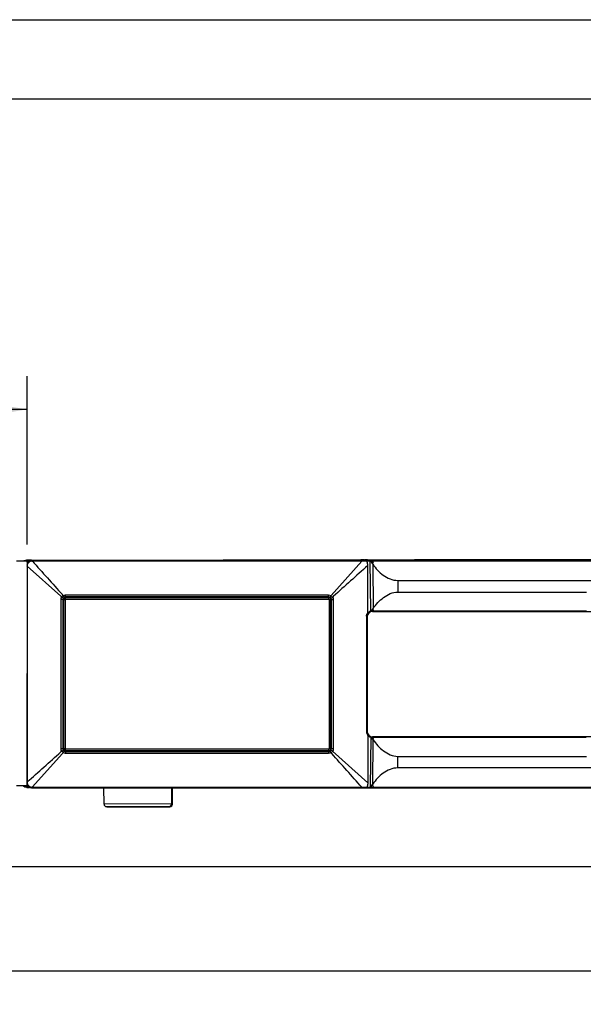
# Model space of a CAD drawing. Header units: inches. Extents: x 0 to 17, y 0 to 11.
# Tile 11 of 29: x 3.7 to 5.9, y 7.3 to 11. Entities that reach past the tile are written whole.
import ezdxf

# ---------------------------------------------------------------- set-up
doc = ezdxf.new("R2010")
doc.units = ezdxf.units.IN
doc.header["$LTSCALE"] = 0.935
doc.header["$MEASUREMENT"] = 0
doc.layers.get('0').update_dxf_attribs({"linetype": 'CONTINUOUS'})
doc.styles.add('TEXTSTYLE_2', font='txt', dxfattribs={"width": 0.8})
doc.dimstyles.new('DIMSTYLE_1', dxfattribs={"dimtxt": 0.125, "dimasz": 0.1875, "dimexe": 0.125, "dimexo": 0.0625, "dimgap": 0.0625, "dimtad": 0, "dimtih": 1, "dimtoh": 1, "dimdec": 0, "dimlfac": 2, "dimzin": 4, "dimdsep": 46, "dimtxsty": 'TEXTSTYLE_2', "dimblk": '_FILLED', "dimblk1": '_FILLED', "dimblk2": '_FILLED', "dimcen": 0.09, "dimazin": 1, "dimtfac": 1, "dimtofl": 0, "dimtmove": 0, "dimatfit": 3, "dimldrblk": '_FILLED', "dimfxl": 1, "dimtolj": 1, "dimtzin": 4, "dimarcsym": 0})
doc.dimstyles.new('DIMSTYLE_3', dxfattribs={"dimtxt": 0.125, "dimasz": 0.1875, "dimexe": 0.125, "dimexo": 0.0625, "dimgap": 0.0625, "dimtad": 0, "dimtih": 1, "dimtoh": 1, "dimdec": 1, "dimlfac": 2, "dimzin": 4, "dimdsep": 46, "dimtxsty": 'TEXTSTYLE_2', "dimblk": '_FILLED', "dimblk1": '_FILLED', "dimblk2": '_FILLED', "dimcen": 0.09, "dimazin": 1, "dimtfac": 1, "dimtofl": 0, "dimtmove": 0, "dimatfit": 3, "dimldrblk": '_FILLED', "dimfxl": 1, "dimtolj": 1, "dimtzin": 4, "dimarcsym": 0})

# ---------------------------------------------------------------- blocks, each defined once
blk = doc.blocks.new('_FILLED')
at = {"color": 0, "linetype": 'BYBLOCK'}
blk.add_solid([(0, 0), (-1, 0.167), (-1, -0.167)], dxfattribs=at)
blk = doc.blocks.new('*D0')
at = {"color": 2, "linetype": 'CONTINUOUS'}
for p, q in [((3.2545, 8.1066), (3.2544, 7.2854)), ((12.7457, 8.1063), (12.7456, 7.2842)), ((3.2544, 7.4104), (7.7902, 7.4098)), ((12.7456, 7.4092), (8.2098, 7.4098))]:
    blk.add_line(p, q, dxfattribs=at)
at = {"color": 2, "linetype": 'CONTINUOUS', "xscale": 0.1875, "yscale": 0.1875, "zscale": 0.1875}
for p, rotation in [((3.2544, 7.4104), 179.9931780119), ((12.7456, 7.4092), 359.9931780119)]:
    blk.add_blockref('_FILLED', p, dxfattribs=dict(at, rotation=rotation))
at = {"color": 2, "linetype": 'CONTINUOUS', "insert": (8, 7.4723), "char_height": 0.125, "width": 0.441964, "attachment_point": 2, "line_spacing_factor": 0.9, "style": 'TEXTSTYLE_2'}
blk.add_mtext('{\\ftxt;\\W0.0001;\\H0.0001;\\~}{\\ftxt;\\W2.3571428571;\\H0.125; }{\\ftxt;\\W0.0001;\\H0.0001;\\~}', dxfattribs=at)
blk = doc.blocks.new('*D2')
at = {"color": 2, "linetype": 'CONTINUOUS'}
for p, q in [((3.4119, 8.0889), (3.4119, 7.6795)), ((12.5882, 8.0886), (12.5882, 7.6795)), ((3.4119, 7.8045), (7.7903, 7.8045)), ((12.5882, 7.8045), (8.2099, 7.8045))]:
    blk.add_line(p, q, dxfattribs=at)
at = {"color": 2, "linetype": 'CONTINUOUS', "xscale": 0.1875, "yscale": 0.1875, "zscale": 0.1875, "rotation": 180}
blk.add_blockref('_FILLED', (3.4119, 7.8045), dxfattribs=at)
at = {"color": 2, "linetype": 'CONTINUOUS', "xscale": 0.1875, "yscale": 0.1875, "zscale": 0.1875}
blk.add_blockref('_FILLED', (12.5882, 7.8045), dxfattribs=at)
at = {"color": 2, "linetype": 'CONTINUOUS', "insert": (8.0001, 7.867), "char_height": 0.125, "width": 0.441964, "attachment_point": 2, "line_spacing_factor": 0.9, "style": 'TEXTSTYLE_2'}
blk.add_mtext('{\\ftxt;\\W0.0001;\\H0.0001;\\~}{\\ftxt;\\W2.3571428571;\\H0.125; }{\\ftxt;\\W0.0001;\\H0.0001;\\~}', dxfattribs=at)
blk = doc.blocks.new('*D5')
at = {"color": 2, "linetype": 'CONTINUOUS'}
for p, q in [((3.2546, 8.96), (3.2546, 9.6543)), ((3.7759, 9.019), (3.7759, 9.6543)), ((3.5153, 9.5293), (3.17, 9.5293)), ((3.2546, 9.5293), (3.5153, 9.5293)), ((3.7759, 9.5293), (3.5153, 9.5293))]:
    blk.add_line(p, q, dxfattribs=at)
at = {"color": 2, "linetype": 'CONTINUOUS', "xscale": 0.1875, "yscale": 0.1875, "zscale": 0.1875}
for p, rotation in [((3.2546, 9.5293), 179.9931780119), ((3.7759, 9.5293), 359.9931780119)]:
    blk.add_blockref('_FILLED', p, dxfattribs=dict(at, rotation=rotation))
at = {"color": 2, "linetype": 'CONTINUOUS', "insert": (3.1075, 9.5918), "char_height": 0.125, "width": 0.535714, "attachment_point": 3, "line_spacing_factor": 0.9, "style": 'TEXTSTYLE_2'}
blk.add_mtext('{\\ftxt;\\W0.0001;\\H0.0001;\\~}{\\ftxt;\\W2.8571428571;\\H0.125; }{\\ftxt;\\W0.0001;\\H0.0001;\\~}', dxfattribs=at)

msp = doc.modelspace()

# ---------------------------------------------------------------- linework, layer by layer
at = {"color": 7, "linetype": 'CONTINUOUS'}
for p, q in [((0, 11), (17, 11)), ((16.7, 10.7), (0.3, 10.7)), ((3.7759, 8.9565), (3.7365, 8.9565)), ((3.7746, 8.9586), (3.7685, 8.9576)), ((3.7734, 8.9598), (3.7746, 8.9586)), ((3.7933, 8.9598), (3.7734, 8.9598)), ((3.7746, 8.9586), (3.7746, 8.9571)), ((3.7746, 8.9586), (3.7759, 8.9586)), ((3.7759, 8.9572), (3.775, 8.9572)), ((3.7759, 8.9565), (3.7758, 8.11)), ((3.7759, 8.9586), (3.7759, 8.9572)), ((3.7759, 8.9586), (3.7882, 8.9586)), ((3.7791, 8.9535), (3.7759, 8.9572)), ((3.7843, 8.9572), (3.7759, 8.9572)), ((3.7947, 8.9584), (3.7892, 8.9576)), ((3.7933, 8.9596), (3.7947, 8.9584)), ((5.0408, 8.9595), (3.7933, 8.9596)), ((3.7947, 8.9598), (7.9535, 8.9676)), ((3.7947, 8.9584), (3.7947, 8.957)), ((3.7947, 8.9584), (3.796, 8.9584)), ((3.796, 8.9584), (5.0398, 8.9583)), ((3.796, 8.9584), (3.796, 8.9577)), ((5.0398, 8.9569), (3.796, 8.957)), ((4.2945, 8.9596), (5.0185, 8.9609)), ((4.9237, 8.8264), (5.0398, 8.9569)), ((5.0173, 8.9609), (5.0173, 8.9595)), ((5.0185, 8.9611), (5.0186, 8.9621)), ((5.0185, 8.9609), (5.0185, 8.9595)), ((5.0462, 8.961), (5.0361, 8.961)), ((5.0361, 8.961), (5.0362, 8.9592)), ((5.0395, 8.9607), (5.0396, 8.961)), ((5.0395, 8.9595), (5.0395, 8.9607)), ((5.0396, 8.9611), (5.0396, 8.9621)), ((5.0398, 8.9583), (5.041, 8.9583)), ((5.0398, 8.9583), (5.0398, 8.9569)), ((5.041, 8.9583), (5.0408, 8.9595)), ((5.041, 8.9583), (5.041, 8.9569)), ((5.0481, 8.961), (5.0462, 8.961)), ((5.0488, 8.9609), (5.0481, 8.961)), ((5.0489, 8.9608), (5.0502, 8.9598)), ((5.0534, 8.9598), (5.0502, 8.9598)), ((5.0536, 8.961), (5.0516, 8.961)), ((5.0587, 8.9597), (5.0534, 8.9598)), ((5.0587, 8.961), (5.0536, 8.961)), ((5.0687, 8.9583), (5.0586, 8.9583)), ((5.0586, 8.9583), (5.0587, 8.9565)), ((5.0615, 8.961), (5.0587, 8.961)), ((5.062, 8.9563), (5.0587, 8.9565)), ((5.0615, 8.961), (6.6654, 8.964)), ((6.6675, 8.9627), (5.0615, 8.9598)), ((5.0615, 8.961), (5.0615, 8.9598)), ((5.0621, 8.9583), (5.0618, 8.9595)), ((5.062, 8.9563), (5.0621, 8.9583)), ((5.0719, 8.9563), (5.062, 8.9563)), ((5.0707, 8.9583), (5.0687, 8.9583)), ((5.0713, 8.9582), (5.0707, 8.9583)), ((5.0715, 8.9581), (5.0727, 8.957)), ((5.0719, 8.9567), (5.0719, 8.9563)), ((5.0736, 8.7684), (5.0719, 8.9563)), ((5.076, 8.9571), (5.0727, 8.957)), ((5.0727, 8.957), (5.0749, 8.954)), ((5.0826, 8.957), (5.076, 8.9571)), ((5.084, 8.957), (5.0824, 8.954)), ((5.084, 8.9583), (6.691, 8.9581)), ((5.084, 8.9583), (5.084, 8.957)), ((6.693, 8.9568), (5.084, 8.957)), ((3.7757, 8.9375), (3.7765, 8.9375)), ((3.7765, 8.9375), (3.7764, 8.1232)), ((3.7765, 8.9379), (3.7765, 8.9375)), ((3.9036, 8.8243), (3.7765, 8.9375)), ((5.0621, 8.7612), (5.0621, 8.9398)), ((5.0749, 8.954), (5.0791, 8.9479)), ((5.0824, 8.954), (5.0791, 8.9479)), ((5.0791, 8.9479), (5.0812, 8.9449)), ((5.0812, 8.9449), (5.0828, 8.7779)), ((5.1756, 8.884), (6.5998, 8.8838)), ((5.1756, 8.8839), (5.1758, 8.8402)), ((3.9042, 8.2486), (3.9043, 8.812)), ((3.9118, 8.812), (3.9043, 8.812)), ((3.9125, 8.8265), (3.9096, 8.8302)), ((3.9118, 8.812), (3.9117, 8.2486)), ((3.9118, 8.812), (3.912, 8.812)), ((3.912, 8.2486), (3.912, 8.812)), ((3.9136, 8.812), (3.9135, 8.2486)), ((3.9136, 8.812), (3.9201, 8.812)), ((3.9141, 8.2486), (3.9142, 8.812)), ((3.9201, 8.812), (3.9201, 8.2486)), ((3.9215, 8.8215), (3.9217, 8.8219)), ((3.9215, 8.8215), (4.9144, 8.8214)), ((3.9215, 8.8199), (3.9217, 8.8195)), ((4.9144, 8.8198), (3.9215, 8.8199)), ((3.9217, 8.8294), (4.9146, 8.8293)), ((3.9217, 8.8279), (3.9217, 8.8294)), ((3.9217, 8.8219), (3.9217, 8.8279)), ((4.9145, 8.8218), (3.9217, 8.8219)), ((3.9217, 8.8195), (4.9145, 8.8193)), ((3.9217, 8.8136), (3.9217, 8.8195)), ((3.9217, 8.8136), (4.9146, 8.8134)), ((4.9145, 8.8218), (4.9144, 8.8214)), ((4.9144, 8.8198), (4.9145, 8.8193)), ((4.9145, 8.8218), (4.9146, 8.8278)), ((4.9145, 8.8193), (4.9146, 8.8134)), ((4.9146, 8.8278), (4.9146, 8.8293)), ((4.9161, 8.8119), (4.9161, 8.2484)), ((4.9161, 8.8119), (4.922, 8.8119)), ((4.922, 8.8119), (4.9219, 8.2484)), ((4.9223, 8.8119), (4.922, 8.8119)), ((4.9222, 8.2484), (4.9223, 8.8119)), ((4.9238, 8.8119), (4.9238, 8.2484)), ((4.9238, 8.8119), (4.932, 8.8119)), ((4.9244, 8.2484), (4.9244, 8.8119)), ((4.932, 8.8119), (4.9319, 8.2484)), ((5.1758, 8.8402), (5.8877, 8.8401)), ((5.0807, 8.7749), (5.0766, 8.7689)), ((5.0807, 8.7749), (5.084, 8.7689)), ((5.0578, 8.7488), (5.0577, 8.3115)), ((5.0599, 8.7469), (5.0598, 8.3134)), ((5.06, 8.3134), (5.0601, 8.7469)), ((5.0778, 8.7689), (5.0776, 8.7684)), ((5.0776, 8.7684), (5.0798, 8.7684)), ((5.084, 8.7689), (5.0778, 8.7689)), ((5.0798, 8.7666), (6.6952, 8.7664)), ((5.084, 8.7689), (5.8875, 8.7688)), ((5.062, 8.2991), (5.062, 8.1205)), ((5.0692, 8.2954), (5.0671, 8.2954)), ((5.0692, 8.2954), (5.0671, 8.2954)), ((5.0736, 8.2919), (5.0718, 8.104)), ((5.0807, 8.2853), (5.0766, 8.2914)), ((5.0778, 8.2914), (5.084, 8.2914)), ((6.6951, 8.2935), (5.0797, 8.2937)), ((5.084, 8.2914), (5.0807, 8.2853)), ((5.8874, 8.2913), (5.084, 8.2914)), ((5.8647, 8.2918), (5.8647, 8.2936)), ((5.0811, 8.1154), (5.0827, 8.2824)), ((3.9093, 8.2305), (3.7959, 8.1036)), ((3.9071, 8.2394), (3.9034, 8.2364)), ((3.9117, 8.2486), (3.9042, 8.2486)), ((3.912, 8.2486), (3.9117, 8.2486)), ((3.9201, 8.2486), (3.9135, 8.2486)), ((3.9214, 8.2407), (3.9216, 8.2411)), ((3.9214, 8.2407), (4.9143, 8.2406)), ((3.9216, 8.2387), (3.9214, 8.2391)), ((4.9143, 8.239), (3.9214, 8.2391)), ((4.9145, 8.2469), (3.9216, 8.247)), ((3.9216, 8.2411), (3.9216, 8.247)), ((4.9145, 8.241), (3.9216, 8.2411)), ((3.9216, 8.2387), (4.9145, 8.2386)), ((3.9216, 8.2387), (3.9216, 8.2329)), ((4.9145, 8.231), (3.9216, 8.2311)), ((4.9143, 8.2406), (4.9145, 8.241)), ((4.9143, 8.239), (4.9145, 8.2386)), ((4.9145, 8.2469), (4.9145, 8.241)), ((4.9145, 8.2386), (4.9145, 8.231)), ((4.9219, 8.2484), (4.9161, 8.2484)), ((4.9219, 8.2484), (4.9222, 8.2484)), ((4.9319, 8.2484), (4.9238, 8.2484)), ((4.929, 8.2393), (5.062, 8.1205)), ((5.1755, 8.1763), (5.1757, 8.22)), ((5.1757, 8.22), (5.8876, 8.22)), ((6.5998, 8.1762), (5.1755, 8.1763)), ((3.7364, 8.11), (3.7758, 8.11)), ((3.7702, 8.1049), (3.7762, 8.104)), ((3.7762, 8.104), (3.775, 8.1028)), ((3.775, 8.1028), (3.7852, 8.1028)), ((3.7756, 8.1231), (3.7764, 8.1231)), ((3.7762, 8.104), (3.7761, 8.1054)), ((3.7762, 8.104), (3.7775, 8.104)), ((3.777, 8.1054), (3.7775, 8.1054)), ((3.779, 8.1071), (3.7775, 8.1054)), ((3.7775, 8.104), (3.7775, 8.1054)), ((3.7775, 8.1054), (3.7813, 8.1054)), ((3.7834, 8.104), (3.7775, 8.104)), ((3.7891, 8.103), (3.7946, 8.1022)), ((3.7946, 8.1022), (3.7932, 8.101)), ((3.7932, 8.101), (7.9811, 8.1005)), ((3.7946, 8.1022), (3.7946, 8.1036)), ((3.7946, 8.1022), (3.7959, 8.1022)), ((3.7955, 8.1036), (3.7959, 8.1036)), ((3.7959, 8.1036), (5.0397, 8.1034)), ((3.7959, 8.1022), (3.7959, 8.1029)), ((5.0397, 8.102), (3.7959, 8.1022)), ((4.0666, 8.0401), (4.0665, 8.1009)), ((4.3223, 8.0405), (4.3222, 8.1009)), ((4.3252, 8.0398), (4.3251, 8.1009)), ((5.0397, 8.1034), (5.0397, 8.102)), ((5.0397, 8.102), (5.0409, 8.102)), ((5.0409, 8.102), (5.0407, 8.1008)), ((5.0409, 8.1035), (5.0409, 8.102)), ((5.0585, 8.102), (5.0586, 8.1038)), ((5.0686, 8.102), (5.0585, 8.102)), ((5.0586, 8.1038), (5.0619, 8.104)), ((5.062, 8.102), (5.0617, 8.1008)), ((5.0619, 8.104), (5.0718, 8.104)), ((5.062, 8.102), (5.0619, 8.104)), ((5.0704, 8.1024), (5.0686, 8.102)), ((5.0708, 8.102), (5.0686, 8.102)), ((5.0747, 8.102), (5.0717, 8.102)), ((5.0726, 8.1032), (5.0748, 8.1063)), ((5.0726, 8.1033), (5.0839, 8.1033)), ((5.0748, 8.1063), (5.079, 8.1124)), ((5.0774, 8.1033), (5.0789, 8.1033)), ((5.0811, 8.1154), (5.079, 8.1124)), ((5.079, 8.1124), (5.0839, 8.1033)), ((5.0821, 8.1033), (6.6909, 8.1031)), ((5.0839, 8.102), (5.0839, 8.1033)), ((6.6909, 8.1018), (5.0839, 8.102)), ((4.3223, 8.0405), (4.0666, 8.0401)), ((4.0666, 8.0401), (4.0666, 8.0401)), ((4.0765, 8.0303), (4.3124, 8.0307)), ((4.0794, 8.0295), (4.3154, 8.0299)), ((4.3252, 8.0398), (4.3222, 8.0398))]:
    msp.add_line(p, q, dxfattribs=at)
msp.add_lwpolyline([(5.0726, 8.1032), (5.0736, 8.1033), (5.0748, 8.1032), (5.0774, 8.1033)], dxfattribs=at)
for centre, radius, start, end in [((3.7734, 8.9402), 0.0196, 112.6055, 122.0833), ((3.7746, 8.9391), 0.0195, 108.1286, 115.5117), ((3.775, 8.9387), 0.0184, 91.2805, 102.2362), ((3.7703, 9.1616), 0.2045, 271.1809, 271.3021), ((3.7833, 9.5319), 0.5751, 271.131, 271.2639), ((3.6322, 8.9567), 0.1639, 0.1017, 0.3482), ((36.3691, 38.006), 43.6446, 221.72689, 221.95034), ((5.0176, 8.5756), 0.3839, 89.8592, 90.0426), ((5.0134, 12.529), 3.5681, 270.0832, 270.3652), ((5.0213, 9.0668), 0.1073, 268.5023, 269.5381), ((5.0773, 8.959), 0.0378, 179.2961, 180.0096), ((5.0393, 8.5722), 0.3847, 89.7455, 89.9288), ((5.0429, 12.4987), 3.5404, 269.9691, 270.2538), ((5.0526, 8.7835), 0.1774, 90.3279, 91.2308), ((5.06, 8.4064), 0.5534, 89.9949, 90.1333), ((5.0599, 8.8016), 0.1581, 89.4206, 89.9464), ((5.0748, 8.7833), 0.1749, 90.213, 91.1303), ((5.0778, 5.4267), 3.5316, 89.8996, 90.0604), ((5.0821, 8.7986), 0.1584, 89.3068, 89.8326), ((3.7934, 8.9399), 0.0198, 135.0606, 153.4682), ((3.7769, 8.8715), 0.0673, 90.2988, 90.8464), ((3.5184, 8.9437), 0.2582, 358.7214, 358.9146), ((43.9442, -34.6214), 58.3901, 131.751671, 131.92199), ((3.4842, 8.3641), 0.6227, 47.2173, 47.6556), ((3.9216, 8.8121), 0.00978, 125.4201, 145.0027), ((3.9215, 8.812), 0.00788, 89.9983, 179.9896), ((3.9217, 8.812), 0.00747, 89.9969, 179.9911), ((3.9217, 8.812), 0.00156, 89.9811, 180.0067), ((4.9144, 8.8119), 0.00788, 359.9968, 89.9881), ((4.9145, 8.8119), 0.00747, 359.9953, 89.9895), ((4.9146, 8.8119), 0.00156, 359.9797, 90.0052), ((5.2599, 8.6532), 0.2166, 144.8499, 145.7924), ((5.0797, 8.7468), 0.0198, 161.9988, 179.9271), ((5.0798, 8.7469), 0.0197, 89.9983, 179.9896), ((5.078, 8.7486), 0.0203, 94.0188, 102.5794), ((5.0778, 8.749), 0.0199, 89.955, 93.4471), ((5.0797, 8.3135), 0.0198, 180.0593, 197.9854), ((5.0797, 8.3134), 0.0197, 179.9968, 269.9881), ((5.078, 8.3117), 0.0203, 257.4088, 265.9746), ((5.0778, 8.3113), 0.0199, 266.5461, 270.0314), ((5.2598, 8.4071), 0.2166, 214.1992, 215.1422), ((-24.777, 40.277), 43.0019, 311.60584, 311.8326), ((4.3741, 7.805), 0.6301, 137.0981, 137.5312), ((3.9214, 8.2486), 0.00788, 179.9968, 269.9881), ((3.9215, 8.2485), 0.00977, 215.6329, 235.0122), ((3.9216, 8.2486), 0.00747, 179.9953, 269.9895), ((3.9216, 8.2486), 0.00156, 179.9797, 270.0052), ((3.1172, 8.2329), 0.8044, 359.8781, 0.0009), ((4.9143, 8.2484), 0.00788, 269.9983, 359.9896), ((4.9145, 8.2484), 0.00747, 269.9969, 359.9911), ((4.9145, 8.2484), 0.00156, 269.9811, 0.0067), ((-26.6594, -20.0367), 42.3875, 41.59636, 41.82604), ((3.7766, 8.1245), 0.0191, 244.647, 251.2962), ((3.7945, 8.1218), 0.0196, 196.1992, 200.531), ((3.7768, 8.1891), 0.0673, 269.1401, 269.6876), ((3.772, 7.8605), 0.2449, 88.8312, 89.0345), ((3.4331, 8.1153), 0.3434, 1.0933, 1.3125), ((3.7933, 8.1207), 0.0198, 211.305, 214.8004), ((3.7932, 8.1207), 0.0197, 214.7983, 224.9398), ((3.7951, 8.1227), 0.0191, 244.535, 252.5557), ((3.79, 7.8582), 0.2455, 88.7174, 88.9206), ((3.6305, 8.1039), 0.1655, 359.6405, 359.8862), ((5.0393, 8.4885), 0.385, 270.0574, 270.2408), ((5.042, 4.5609), 3.5411, 89.7326, 90.0172), ((5.0713, 8.0533), 0.0487, 89.5873, 90.5737), ((5.0788, 11.6646), 3.5626, 269.9336, 270.0821), ((4.0765, 8.0401), 0.00983, 180.1069, 270.1069), ((4.0794, 8.0393), 0.00983, 246.0185, 270.1069), ((4.3124, 8.0405), 0.00983, 270.1069, 0.1069), ((4.3154, 8.0397), 0.00983, 270.1069, 0.1069)]:
    msp.add_arc(centre, radius, start, end, dxfattribs=at)
for points in [[(3.7734, 8.9598), (3.7709, 8.9598), (3.7683, 8.9593), (3.7659, 8.9583)], [(3.7857, 8.9581), (3.7834, 8.9572), (3.7812, 8.9557), (3.7794, 8.9539)], [(3.7892, 8.9576), (3.7861, 8.9567), (3.7832, 8.955), (3.7809, 8.9528)], [(3.7933, 8.9596), (3.7907, 8.9596), (3.7881, 8.9591), (3.7857, 8.9581)], [(3.7947, 8.957), (3.7925, 8.9569), (3.7904, 8.9565), (3.7883, 8.9557)], [(3.7809, 8.9528), (3.7785, 8.9504), (3.7767, 8.9474), (3.7758, 8.9442)], [(3.7783, 8.9464), (3.7772, 8.9441), (3.7766, 8.9414), (3.7765, 8.9388)], [(3.9043, 8.812), (3.9043, 8.8152), (3.9053, 8.8185), (3.9071, 8.8211)], [(3.9071, 8.8211), (3.9086, 8.8232), (3.9105, 8.825), (3.9125, 8.8265)], [(3.9136, 8.8177), (3.9124, 8.8161), (3.9118, 8.814), (3.9118, 8.812)], [(3.9128, 8.8157), (3.9123, 8.8145), (3.912, 8.8132), (3.912, 8.812)], [(3.9125, 8.8265), (3.9152, 8.8283), (3.9185, 8.8294), (3.9217, 8.8294)], [(3.9178, 8.8207), (3.9156, 8.8198), (3.9137, 8.8179), (3.9128, 8.8157)], [(3.9217, 8.8219), (3.9196, 8.8219), (3.9175, 8.8212), (3.9159, 8.8201)], [(3.9215, 8.8215), (3.9202, 8.8215), (3.919, 8.8212), (3.9178, 8.8207)], [(4.918, 8.8206), (4.9169, 8.8211), (4.9156, 8.8214), (4.9144, 8.8214)], [(4.9203, 8.82), (4.9186, 8.8211), (4.9165, 8.8218), (4.9145, 8.8218)], [(4.9146, 8.8293), (4.9178, 8.8293), (4.9211, 8.8282), (4.9237, 8.8264)], [(4.9231, 8.8155), (4.9222, 8.8177), (4.9202, 8.8197), (4.918, 8.8206)], [(4.9228, 8.8174), (4.9221, 8.8184), (4.9213, 8.8193), (4.9203, 8.82)], [(4.9244, 8.8119), (4.9244, 8.8138), (4.9238, 8.8158), (4.9228, 8.8174)], [(4.9238, 8.8119), (4.9238, 8.8131), (4.9236, 8.8144), (4.9231, 8.8155)], [(4.9328, 8.824), (4.9317, 8.8228), (4.9306, 8.8217), (4.9293, 8.8207)], [(4.9293, 8.8207), (4.931, 8.8181), (4.932, 8.8149), (4.932, 8.8119)], [(5.0621, 8.7612), (5.0649, 8.7648), (5.0692, 8.7675), (5.0736, 8.7684)], [(5.0736, 8.2919), (5.0691, 8.2928), (5.0648, 8.2955), (5.062, 8.2991)], [(3.9071, 8.2394), (3.9053, 8.242), (3.9042, 8.2454), (3.9042, 8.2486)], [(3.9125, 8.234), (3.9105, 8.2355), (3.9086, 8.2374), (3.9071, 8.2394)], [(3.9117, 8.2486), (3.9117, 8.2465), (3.9124, 8.2444), (3.9136, 8.2428)], [(3.912, 8.2486), (3.912, 8.2473), (3.9122, 8.2461), (3.9127, 8.2449)], [(3.9216, 8.2311), (3.9185, 8.2311), (3.9151, 8.2322), (3.9125, 8.234)], [(3.9127, 8.2449), (3.9136, 8.2427), (3.9156, 8.2408), (3.9178, 8.2398)], [(3.9159, 8.2405), (3.9175, 8.2393), (3.9196, 8.2387), (3.9216, 8.2387)], [(3.9178, 8.2398), (3.9189, 8.2394), (3.9202, 8.2391), (3.9214, 8.2391)], [(4.9143, 8.239), (4.9155, 8.239), (4.9168, 8.2392), (4.918, 8.2397)], [(4.9145, 8.2386), (4.9164, 8.2386), (4.9184, 8.2392), (4.92, 8.2402)], [(4.9233, 8.2337), (4.9207, 8.232), (4.9176, 8.231), (4.9145, 8.231)], [(4.918, 8.2397), (4.9202, 8.2406), (4.9221, 8.2426), (4.923, 8.2448)], [(4.92, 8.2402), (4.921, 8.2409), (4.9219, 8.2417), (4.9226, 8.2427)], [(4.9226, 8.2427), (4.9237, 8.2444), (4.9244, 8.2464), (4.9244, 8.2484)], [(4.923, 8.2448), (4.9235, 8.2459), (4.9238, 8.2472), (4.9238, 8.2484)], [(4.9233, 8.2337), (4.9243, 8.2324), (4.9254, 8.2314), (4.9266, 8.2303)], [(4.9319, 8.2484), (4.9319, 8.2452), (4.9309, 8.2419), (4.929, 8.2393)], [(3.7675, 8.1042), (3.7646, 8.1054), (3.7619, 8.1074), (3.7599, 8.1098)], [(3.762, 8.11), (3.7642, 8.1076), (3.7671, 8.1059), (3.7702, 8.1049)], [(3.7645, 8.1098), (3.7657, 8.1088), (3.767, 8.1079), (3.7685, 8.1072)], [(3.775, 8.1028), (3.7725, 8.1028), (3.7699, 8.1033), (3.7675, 8.1042)], [(3.7705, 8.1064), (3.7723, 8.1058), (3.7742, 8.1054), (3.7761, 8.1054)], [(3.7764, 8.1218), (3.7764, 8.1197), (3.7769, 8.1175), (3.7777, 8.1155)], [(3.7857, 8.1025), (3.7833, 8.1034), (3.7811, 8.1049), (3.7793, 8.1067)], [(3.7932, 8.101), (3.7906, 8.101), (3.788, 8.1015), (3.7857, 8.1025)], [(3.7894, 8.1045), (3.7911, 8.104), (3.7928, 8.1037), (3.7946, 8.1036)]]:
    msp.add_open_spline(points, degree=3, dxfattribs=at)
for points, knots in [([(3.7883, 8.9557), (3.7862, 8.9549), (3.7821, 8.9524), (3.7793, 8.9485), (3.7783, 8.9464)], [0, 0, 0, 0, 0.500278, 1, 1, 1, 1]), ([(5.0362, 8.9592), (5.0336, 8.9593), (5.0283, 8.9595), (5.0231, 8.9594), (5.0205, 8.9595)], [0, 0, 0, 0, 0.498978, 1, 1, 1, 1]), ([(5.0587, 8.9565), (5.0557, 8.9567), (5.0499, 8.9569), (5.044, 8.9568), (5.041, 8.9569)], [0, 0, 0, 0, 0.49888, 1, 1, 1, 1]), ([(5.0462, 8.961), (5.0465, 8.961), (5.0476, 8.9609), (5.049, 8.9603), (5.0493, 8.9595)], [0, 0, 0, 0, 0.244617, 1, 1, 1, 1]), ([(5.0621, 8.9398), (5.0621, 8.9412), (5.0621, 8.9469), (5.0613, 8.9531), (5.0587, 8.9565)], [0, 0, 0, 0, 0.252527, 1, 1, 1, 1]), ([(5.0687, 8.9583), (5.069, 8.9583), (5.0702, 8.9582), (5.0715, 8.9576), (5.0719, 8.9567)], [0, 0, 0, 0, 0.245054, 1, 1, 1, 1]), ([(5.0812, 8.9449), (5.0869, 8.9372), (5.0989, 8.9223), (5.1204, 8.9028), (5.146, 8.888), (5.1657, 8.884), (5.1756, 8.884)], [0, 0, 0, 0, 0.245696, 0.493929, 0.745496, 1, 1, 1, 1]), ([(3.9071, 8.8211), (3.9079, 8.8205), (3.9092, 8.8196), (3.9112, 8.8184), (3.9124, 8.8179), (3.9134, 8.8175), (3.9136, 8.8177)], [0, 0, 0, 0, 0.37187, 0.671863, 0.892109, 1, 1, 1, 1]), ([(3.9159, 8.8201), (3.9161, 8.8202), (3.9158, 8.8212), (3.9152, 8.8225), (3.914, 8.8245), (3.913, 8.8258), (3.9125, 8.8265)], [0, 0, 0, 0, 0.101695, 0.328466, 0.647564, 1, 1, 1, 1]), ([(4.9203, 8.82), (4.9201, 8.8201), (4.9205, 8.8211), (4.9211, 8.8224), (4.9223, 8.8244), (4.9232, 8.8257), (4.9237, 8.8264)], [0, 0, 0, 0, 0.100635, 0.328427, 0.648109, 1, 1, 1, 1]), ([(4.9228, 8.8174), (4.9229, 8.8172), (4.9239, 8.8175), (4.9253, 8.8181), (4.9273, 8.8193), (4.9286, 8.8202), (4.9293, 8.8207)], [0, 0, 0, 0, 0.100958, 0.32912, 0.648846, 1, 1, 1, 1]), ([(4.9237, 8.8264), (4.9248, 8.8256), (4.9268, 8.8238), (4.9286, 8.8218), (4.9293, 8.8207)], [0, 0, 0, 0, 0.500774, 1, 1, 1, 1]), ([(5.0828, 8.7779), (5.0883, 8.7856), (5.1001, 8.8006), (5.1212, 8.8204), (5.1464, 8.8355), (5.1659, 8.8401), (5.1758, 8.8402)], [0, 0, 0, 0, 0.245529, 0.493601, 0.745174, 1, 1, 1, 1]), ([(5.0578, 8.7488), (5.0578, 8.7511), (5.0585, 8.7555), (5.0607, 8.7595), (5.0621, 8.7612)], [0, 0, 0, 0, 0.502169, 1, 1, 1, 1]), ([(5.0577, 8.3115), (5.0577, 8.3104), (5.0581, 8.3059), (5.06, 8.3017), (5.062, 8.2991)], [0, 0, 0, 0, 0.253079, 1, 1, 1, 1]), ([(5.0827, 8.2824), (5.0882, 8.2747), (5.1001, 8.2597), (5.1278, 8.2334), (5.1564, 8.2203), (5.1757, 8.22)], [0, 0, 0, 0, 0.247265, 0.497009, 1, 1, 1, 1]), ([(3.9136, 8.2428), (3.9134, 8.243), (3.9124, 8.2426), (3.9112, 8.242), (3.9092, 8.2408), (3.9078, 8.2399), (3.9071, 8.2394)], [0, 0, 0, 0, 0.098619, 0.325315, 0.645711, 1, 1, 1, 1]), ([(3.9125, 8.234), (3.9131, 8.2347), (3.914, 8.2361), (3.9152, 8.238), (3.9157, 8.2393), (3.9161, 8.2403), (3.9159, 8.2405)], [0, 0, 0, 0, 0.370512, 0.66975, 0.890097, 1, 1, 1, 1]), ([(4.9233, 8.2337), (4.9228, 8.2344), (4.9219, 8.2358), (4.9207, 8.2378), (4.9202, 8.2391), (4.9198, 8.2401), (4.92, 8.2402)], [0, 0, 0, 0, 0.352508, 0.673104, 0.901173, 1, 1, 1, 1]), ([(4.929, 8.2393), (4.9283, 8.2399), (4.927, 8.2408), (4.925, 8.242), (4.9238, 8.2425), (4.9227, 8.2429), (4.9226, 8.2427)], [0, 0, 0, 0, 0.368146, 0.666767, 0.888063, 1, 1, 1, 1]), ([(4.929, 8.2393), (4.9283, 8.2382), (4.9264, 8.2362), (4.9244, 8.2344), (4.9233, 8.2337)], [0, 0, 0, 0, 0.500253, 1, 1, 1, 1]), ([(5.1755, 8.1763), (5.1656, 8.1763), (5.1459, 8.1723), (5.1203, 8.1575), (5.0988, 8.138), (5.0868, 8.123), (5.0811, 8.1154)], [0, 0, 0, 0, 0.25468, 0.506364, 0.754481, 1, 1, 1, 1]), ([(3.7762, 8.1149), (3.7772, 8.1121), (3.7807, 8.1069), (3.7862, 8.1038), (3.7891, 8.103)], [0, 0, 0, 0, 0.49958, 1, 1, 1, 1]), ([(3.7777, 8.1155), (3.7785, 8.1133), (3.781, 8.1093), (3.7848, 8.1065), (3.7869, 8.1055)], [0, 0, 0, 0, 0.500319, 1, 1, 1, 1]), ([(5.0409, 8.1035), (5.0439, 8.1035), (5.0498, 8.1034), (5.0556, 8.1036), (5.0586, 8.1038)], [0, 0, 0, 0, 0.501116, 1, 1, 1, 1]), ([(5.062, 8.1205), (5.062, 8.1191), (5.062, 8.1134), (5.0612, 8.1072), (5.0586, 8.1038)], [0, 0, 0, 0, 0.252556, 1, 1, 1, 1]), ([(5.0718, 8.104), (5.0718, 8.1038), (5.0716, 8.103), (5.0709, 8.1026), (5.0704, 8.1024)], [0, 0, 0, 0, 0.269064, 1, 1, 1, 1]), ([(5.0715, 8.1021), (5.0715, 8.1022), (5.0716, 8.1025), (5.0722, 8.1027), (5.0725, 8.103), (5.0726, 8.1032)], [0, 0, 0, 0, 0.261261, 0.502429, 1, 1, 1, 1])]:
    msp.add_open_spline(points, degree=3, knots=knots, dxfattribs=at)

# ---------------------------------------------------------------- dimensions: what is measured, and where the dimension line sits
at = {"color": 2, "linetype": 'CONTINUOUS'}
for base, p1, p2, angle, text, dimstyle, picture, middle in [((3.2546, 9.5293), (3.7759, 8.9565), (3.2546, 8.8975), 179.9932, '{\\ftxt;\\W0.0001;\\H0.0001;\\~}{\\ftxt;\\W2.8571428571;\\H0.125; }{\\ftxt;\\W0.0001;\\H0.0001;\\~}', 'DIMSTYLE_3', '*D5', (2.9111, 9.5293)), ((12.7456, 7.4092), (3.2545, 8.1691), (12.7457, 8.1688), 359.9932, '{\\ftxt;\\W0.0001;\\H0.0001;\\~}{\\ftxt;\\W2.3571428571;\\H0.125; }{\\ftxt;\\W0.0001;\\H0.0001;\\~}', 'DIMSTYLE_1', '*D0', (7.9821, 7.4098))]:
    dim = msp.add_linear_dim(base=base, p1=p1, p2=p2, angle=angle, text=text, dimstyle=dimstyle, dxfattribs=at)
    dim.commit()
    dim.dimension.update_dxf_attribs({"geometry": picture, "text_midpoint": middle, "dimtype": 160})
dim = msp.add_linear_dim(base=(12.5882, 7.8045), p1=(3.4119, 8.1514), p2=(12.5882, 8.1511), text='{\\ftxt;\\W0.0001;\\H0.0001;\\~}{\\ftxt;\\W2.3571428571;\\H0.125; }{\\ftxt;\\W0.0001;\\H0.0001;\\~}', dimstyle='DIMSTYLE_1', dxfattribs=at)
dim.commit()
dim.dimension.update_dxf_attribs({"geometry": '*D2', "text_midpoint": (7.9822, 7.8045), "dimtype": 160})

doc.saveas('drawing.dxf')
